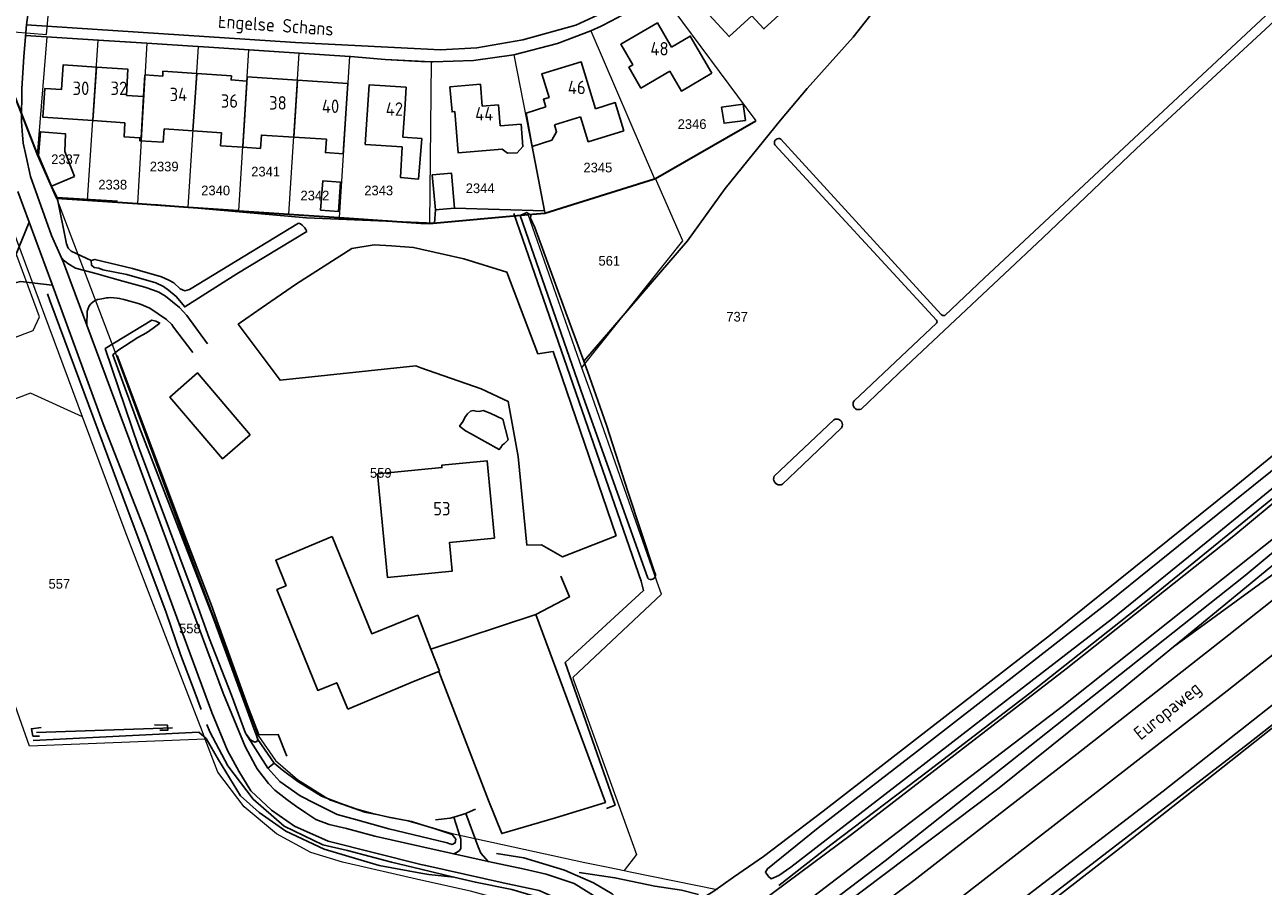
# Model space of a CAD drawing. Header units: metres. Extents: x 233829 to 239427, y 444283 to 448222.
# Tile 154 of 171: x 237926 to 238156, y 447067 to 447227. Entities that reach past the tile are written whole.
import ezdxf
from ezdxf.enums import TextEntityAlignment as Align

# ---------------------------------------------------------------- set-up
doc = ezdxf.new("R2010")
doc.units = ezdxf.units.M
doc.header["$MEASUREMENT"] = 0
doc.linetypes.add('DGN3', pattern=[54.868356, 36.578904, -18.289452])
for name, color, linetype in [('DAKRAND', 4, 'Continuous'), ('DAKRAND-BYG', 4, 'Continuous'), ('Goud-kadastrale grenzen', 13, 'Continuous'), ('HEG', 253, 'Continuous'), ('HEK', 253, 'Continuous'), ('HOOFDGEBOUW', 4, 'Continuous'), ('HOUTWAL', 253, 'Continuous'), ('HUISNUMMER', 253, 'Continuous'), ('INSTEEKSLOOT', 153, 'Continuous'), ('KANTVERH', 253, 'Continuous'), ('KANTWATER', 153, 'Continuous'), ('MIDSLTGREPPEL', 253, 'Continuous'), ('OVERIGEAFSCH', 253, 'Continuous'), ('OVLIJNOBJ', 253, 'Continuous'), ('RASTER', 253, 'Continuous'), ('SCHUTTING', 253, 'Continuous'), ('STRAATNAAM', 253, 'Continuous'), ('TUSSENMUUR', 253, 'Continuous')]:
    doc.layers.add(name, color=color, linetype=linetype)
for name, color, linetype, lineweight in [('G01 kadestrale perceelsgrens', 73, 'Continuous', 0), ('G02 kadestrale sectiegrens', 73, 'DGN3', 30), ('Z01 perceelnummer', 73, 'Continuous', 13)]:
    doc.layers.add(name, color=color, linetype=linetype, lineweight=lineweight)
doc.styles.get("Standard").update_dxf_attribs({"font": 'iso.shx'})
doc.styles.add('Styledgn001', font='dgn001.shx')

# ---------------------------------------------------------------- blocks, each defined once
blk = doc.blocks.new('A$C1532452F')
at = {"layer": 'G01 kadestrale perceelsgrens'}
for p, q in [((237930.434, 447224.811), (237931.644, 447237.948)), ((238044.359, 447232.816), (238062.174, 447208.767)), ((237937.169, 447153.752), (237910.083, 447226.425)), ((237919.597, 447225.675), (237930.434, 447224.811)), ((237928.809, 447202.335), (237930.605, 447224.361)), ((237930.605, 447224.361), (237940.086, 447223.744)), ((237938.063, 447193.993), (237940.086, 447223.744)), ((237940.086, 447223.744), (237949.08, 447223.158)), ((238031.574, 447225.487), (238043.365, 447197.953)), ((237949.08, 447223.158), (237947.332, 447193.358)), ((237956.753, 447192.704), (237958.665, 447222.533)), ((237966.153, 447192.051), (237968.066, 447221.927)), ((237968.066, 447221.927), (237977.397, 447221.328)), ((237975.481, 447191.409), (237977.397, 447221.328)), ((237977.397, 447221.328), (237986.777, 447220.725)), ((238017.226, 447220.979), (238023.026, 447191.618)), ((237984.857, 447190.764), (237986.777, 447220.725)), ((238000, 447219.789), (238001.917, 447219.691)), ((238001.917, 447219.691), (238001.598, 447189.649)), ((238048.656, 447186.419), (238043.574, 447198.018)), ((238029.901, 447162.873), (238019.883, 447191.329))]:
    blk.add_line(p, q, dxfattribs=at)
at = {"layer": 'G01 kadestrale perceelsgrens', "flags": 128}
for points in [[(238017.226, 447220.979), (238025.344, 447223.14), (238031.574, 447225.487)], [(237949.08, 447223.158), (237958.545, 447222.541), (237958.665, 447222.533)], [(237958.665, 447222.533), (237961.526, 447222.347), (237968.066, 447221.927)], [(238001.917, 447219.691), (238002.195, 447219.677), (238009.746, 447219.932), (238017.226, 447220.979)], [(237986.777, 447220.725), (237986.905, 447220.717), (237993.347, 447220.129), (238000, 447219.789)], [(237899.935, 447164.694), (237901.862, 447164.534), (237911.839, 447163.706), (237928, 447169.764), (237929.169, 447172.335), (237920.668, 447195.143), (237916.224, 447193.453), (237902.442, 447194.599)], [(237932.304, 447194.388), (237942.995, 447166.4), (237953.778, 447137.025), (237969.799, 447094.515), (237972.991, 447089.883), (237977.106, 447086.333), (237983.197, 447082.531), (237989.502, 447080.313), (237998.261, 447078.61), (237999.397, 447078.264), (238000, 447078.08)], [(238029.901, 447162.873), (238030.2, 447163.266), (238048.656, 447186.419)], [(238044.661, 447120.789), (238044.175, 447122.175), (238031.406, 447158.597), (238029.901, 447162.873)], [(237937.169, 447153.752), (237927.52, 447158.167), (237919.555, 447155.198), (237913.258, 447152.851), (237910.954, 447153.043), (237905.771, 447153.473)], [(237959.914, 447093.877), (237927.29, 447092.576), (237905.771, 447153.473)], [(237959.914, 447093.877), (237959.407, 447095.186), (237955.998, 447103.981), (237945.094, 447132.489), (237937.169, 447153.752)], [(238044.661, 447120.789), (238032.3, 447109.176), (238028.178, 447105.304)], [(238028.178, 447105.304), (238028.27, 447105.05), (238040.05, 447072.44), (238037.712, 447069.457)], [(238000, 447067.685), (237985.404, 447071.004), (237979.542, 447072.778), (237973.173, 447076.281), (237967.2, 447081.274), (237962.299, 447087.722), (237959.914, 447093.877)], [(238000, 447078.08), (238005.818, 447076.309), (238030.463, 447070.929), (238034.787, 447070.051), (238037.712, 447069.457)], [(238037.712, 447069.457), (238038.868, 447069.222), (238055.033, 447065.939)], [(238033.024, 447054.139), (238029.97, 447057.809), (238024.877, 447061.334), (238009.176, 447065.598), (238000, 447067.685)]]:
    blk.add_lwpolyline(points, dxfattribs=at)
at = {"layer": 'G01 kadestrale perceelsgrens'}
blk.add_ellipse((238003.559, 447289.174), major_axis=(28.015, -63.687), ratio=1, start_param=0, end_param=0.2122052, dxfattribs=at)
at = {"layer": 'G02 kadestrale sectiegrens'}
for p, q in [((237919.597, 447225.675), (237928.809, 447202.335)), ((238043.574, 447198.018), (238062.174, 447208.767)), ((237928.809, 447202.335), (237932.304, 447194.388)), ((238023.026, 447191.618), (238043.365, 447197.953)), ((238043.365, 447197.953), (238043.574, 447198.018)), ((237932.304, 447194.388), (237938.063, 447193.993)), ((237938.063, 447193.993), (237947.332, 447193.358)), ((237947.332, 447193.358), (237956.753, 447192.704)), ((237966.153, 447192.051), (237975.481, 447191.409)), ((238001.598, 447189.649), (238019.883, 447191.329)), ((238019.883, 447191.329), (238023.026, 447191.618)), ((237984.857, 447190.764), (238000, 447189.755)), ((238000, 447189.755), (238001.598, 447189.649))]:
    blk.add_line(p, q, dxfattribs=at)
at = {"layer": 'G02 kadestrale sectiegrens', "flags": 128}
for points in [[(237956.753, 447192.704), (237966.041, 447192.059), (237966.153, 447192.051)], [(237975.481, 447191.409), (237984.789, 447190.769), (237984.857, 447190.764)]]:
    blk.add_lwpolyline(points, dxfattribs=at)
at = {"layer": 'Z01 perceelnummer', "linetype": 'Continuous', "lineweight": 13, "style": 'Styledgn001'}
for s, p in [('2346', (238050.351, 447208.136)), ('2337', (237934.012, 447201.595)), ('2339', (237952.316, 447200.25)), ('2345', (238032.854, 447200.061)), ('2341', (237971.159, 447199.307)), ('2338', (237942.76, 447196.885)), ('2340', (237961.872, 447195.808)), ('2342', (237980.311, 447194.866)), ('2343', (237992.154, 447195.808)), ('2344', (238010.997, 447196.212)), ('561', (238034.981, 447182.736)), ('737', (238058.719, 447172.346)), ('559', (237992.541, 447143.323)), ('557', (237932.843, 447122.71)), ('558', (237957.091, 447114.419))]:
    blk.add_text(s, height=1.8, dxfattribs=at).set_placement(p, align=Align.MIDDLE_CENTER)

msp = doc.modelspace()

# ---------------------------------------------------------------- linework, layer by layer
at = {"layer": 'DAKRAND'}
msp.add_line((237948.5, 447213.24), (237945.31, 447213.43), dxfattribs=at)
for points in [[(238023.2, 447211.33), (238019.53, 447210.19), (238020.65, 447203.99)], [(237945.01, 447208.38), (237944.89, 447205.77), (237947.81, 447205.6)], [(237947.81, 447205.6), (237947.77, 447205.04), (237952.14, 447204.79), (237952.32, 447207.26)], [(238018.6, 447208.13), (238018.94, 447203.95), (238017.86, 447202.81), (238016.09, 447202.75), (238015.1, 447203.48)], [(238020.65, 447203.99), (238024.29, 447205.13), (238025.2, 447206.69), (238024.8, 447208.03)], [(237996.53, 447203.91), (237996.2, 447198.22), (237999.56, 447197.91), (238000.18, 447205.48)]]:
    msp.add_lwpolyline(points, dxfattribs=at)
at = {"layer": 'DAKRAND-BYG'}
for p, q in [((237931.38, 447196.6), (237935.65, 447198.41)), ((238006.26, 447192.49), (238002.69, 447192.19)), ((238003.3, 447106.45), (237998.95, 447104.67)), ((237986.43, 447099.41), (237998.95, 447104.67))]:
    msp.add_line(p, q, dxfattribs=at)
for points in [[(238055.79, 447211.28), (238059.85, 447211.83), (238060.26, 447208.82), (238056.3, 447208.29), (238055.79, 447211.28)], [(237935.65, 447198.41), (237933.84, 447203.06), (237934.02, 447206.32), (237929.34, 447206.72), (237929, 447202.33), (237931.38, 447196.6)], [(238002.69, 447192.19), (238002.09, 447198.7), (238005.66, 447199.02), (238006.26, 447192.49)], [(237981.37, 447192.16), (237981.77, 447197.58), (237985.09, 447197.33), (237984.69, 447191.92), (237981.37, 447192.16)], [(237968.31, 447150.43), (237963.14, 447145.95), (237953.38, 447157.41), (237958.51, 447161.91), (237968.31, 447150.43)], [(237983.5, 447131.48), (237973.05, 447127.1), (237974.94, 447122.35), (237973.25, 447121.66), (237980.85, 447102.92), (237983.12, 447103.84)], [(237983.5, 447131.48), (237990.85, 447113.45), (237999.42, 447116.88), (238001.86, 447110.55)], [(238001.86, 447110.55), (238003.43, 447106.5), (238003.3, 447106.45)], [(237983.12, 447103.84), (237984.36, 447104.35), (237986.43, 447099.41)]]:
    msp.add_lwpolyline(points, dxfattribs=at)
at = {"layer": 'HEG'}
msp.add_lwpolyline([(238017.25, 447191.52), (238040.87, 447123.22), (238041.36, 447121.47), (238026.78, 447108.11), (238036.05, 447081.62), (238034.44, 447080.98)], dxfattribs=at)
at = {"layer": 'HEK'}
msp.add_line((238021.31, 447117.02), (238001.86, 447110.55), dxfattribs=at)
for points in [[(238000, 447162.86), (237999.06, 447163.19), (237973.83, 447160.54), (237966.08, 447170.94), (237970.33, 447173.95), (237976.89, 447178.43), (237987.16, 447185.02), (237991.31, 447185.68), (237994.52, 447185.54), (237998.64, 447185.18), (238000, 447184.88)], [(238000, 447184.88), (238007.98, 447183.13), (238015.96, 447180.62), (238021.73, 447165.47), (238024.54, 447165.9)], [(238000, 447162.86), (238011.16, 447158.92), (238016.21, 447156.6), (238018.04, 447146.4), (238019.69, 447129.91), (238022.36, 447129.95), (238026.28, 447127.76), (238036.28, 447131.64)], [(238026.01, 447124.12), (238027.57, 447120.28), (238021.31, 447117.02)], [(238003.3, 447106.45), (238012.55, 447082.44), (238015, 447076.3), (238024.98, 447079.22), (238034.25, 447082.09), (238021.31, 447117.02)], [(237969.92, 447094.68), (237973.46, 447094.74), (237973.72, 447094.08), (237974.77, 447091.46), (237975.08, 447090.69)], [(238002.71, 447078.84), (238005.45, 447079.15), (238006.13, 447079.37), (238008.31, 447080.06), (238008.56, 447080.14), (238010.16, 447080.85)]]:
    msp.add_lwpolyline(points, dxfattribs=at)
at = {"layer": 'HOOFDGEBOUW'}
for p, q in [((237952.09, 447217.96), (237958.35, 447217.55)), ((237958.35, 447217.55), (237964.79, 447217.12)), ((237967.74, 447216.88), (237967.68, 447216.12)), ((237967.74, 447216.91), (237977.08, 447216.31)), ((237967.74, 447216.91), (237967.74, 447216.88)), ((237997.28, 447214.99), (237997.06, 447211.82)), ((237997.06, 447211.82), (237996.65, 447205.72)), ((238014.73, 447207.8), (238014.39, 447211.73)), ((238024.8, 447208.03), (238029.65, 447209.51)), ((237939.07, 447208.78), (237945.01, 447208.38)), ((237957.66, 447206.89), (237952.32, 447207.26)), ((238018.6, 447208.13), (238014.73, 447207.8)), ((238000.18, 447205.48), (237996.65, 447205.72))]:
    msp.add_line(p, q, dxfattribs=at)
for points in [[(238061.46, 447228.27), (238057.25, 447224.41), (238050.54, 447231.73), (238056.46, 447237.15)], [(238067.86, 447229.65), (238063.7, 447225.83), (238061.46, 447228.27)], [(238046.52, 447222.46), (238043.92, 447226.93), (238037.1, 447222.97), (238039.33, 447219.14), (238038.59, 447218.71), (238040.85, 447214.84), (238046.21, 447217.96)], [(238054.05, 447217.57), (238050.02, 447224.49), (238046.52, 447222.46)], [(237939.74, 447218.72), (237933.55, 447219.14), (237933.24, 447214.56), (237930.17, 447214.77), (237929.8, 447209.41), (237939.07, 447208.78)], [(237945.31, 447213.43), (237945.59, 447218.32), (237939.74, 447218.72)], [(238032.42, 447211), (238029.76, 447219.7), (238022.45, 447217.46), (238023.79, 447213.08), (238022.76, 447212.76), (238023.2, 447211.33)], [(237952.09, 447217.96), (237952.04, 447217.07), (237948.74, 447217.26), (237948.5, 447213.24)], [(237967.68, 447216.12), (237964.73, 447216.34), (237964.79, 447217.12)], [(238046.21, 447217.96), (238048.37, 447214.26), (238054.05, 447217.57)], [(237977.08, 447216.31), (237986.41, 447215.71), (237985.57, 447202.62), (237982.27, 447202.83), (237982.43, 447205.33), (237976.4, 447205.72)], [(237996.53, 447203.91), (237989.65, 447204.37), (237990.4, 447215.46), (237997.28, 447214.99)], [(238014.39, 447211.73), (238011.39, 447211.47), (238011.04, 447215.53), (238005.38, 447215.05), (238005.78, 447210.41), (238006.27, 447210.46), (238006.93, 447202.78), (238015.1, 447203.48)], [(238037.68, 447206.89), (238036.08, 447212.12), (238032.42, 447211)], [(238029.65, 447209.51), (238031.07, 447204.86), (238037.68, 447206.89)], [(237966.91, 447203.82), (237962.79, 447204.1), (237962.96, 447206.53), (237957.66, 447206.89)], [(237976.4, 447205.72), (237970.36, 447206.1), (237970.2, 447203.61), (237966.91, 447203.82)], [(238013.69, 447131.2), (238012.28, 447145.58), (238003.87, 447144.75), (238003.91, 447144.31), (237991.93, 447143.13), (237993.82, 447123.89), (238005.8, 447125.07), (238005.28, 447130.37), (238013.69, 447131.2)]]:
    msp.add_lwpolyline(points, dxfattribs=at)
at = {"layer": 'HOUTWAL'}
for points in [[(237930.66, 447176.57), (237931.09, 447175.39), (237944.62, 447138.88), (237952.66, 447117.41), (237955.36, 447109.6), (237958.08, 447102.4), (237959.21, 447099.38)], [(237960.26, 447096.57), (237960.77, 447095.21), (237964.13, 447088.88), (237968.83, 447082.69), (237974.6, 447077.71), (237981.8, 447074.25)], [(238029.39, 447069.1), (238036.02, 447068.11), (238043.46, 447066.52), (238048.38, 447065.79), (238051.55, 447064.97)]]:
    msp.add_lwpolyline(points, dxfattribs=at)
at = {"layer": 'INSTEEKSLOOT'}
for p, q in [((238066.83, 447205.34), (238096.63, 447172.74)), ((238095.74, 447171.68), (238065.74, 447204.26)), ((238080.43, 447156.7), (238095.75, 447171.15)), ((238065.61, 447142.73), (238076.69, 447153.17))]:
    msp.add_line(p, q, dxfattribs=at)
for points in [[(238069.77, 447058.76), (238086.19, 447071.26), (238153.1, 447124.25), (238191.13, 447156.02), (238222.62, 447182.32), (238247.57, 447203.24), (238259.98, 447213.8), (238322.58, 447264.9), (238359.05, 447294.73), (238378.36, 447311.11), (238404.11, 447331.13), (238406.32, 447331.49), (238389.19, 447317.3), (238382.24, 447311.53), (238369.65, 447301.21), (238351.32, 447285.97), (238323.57, 447263.6), (238303.24, 447246.92), (238258.41, 447209.3), (238194.02, 447155.59), (238139.73, 447110.98), (238130.11, 447103.08), (238107.37, 447084.81), (238077.75, 447062.48)], [(238097.29, 447172.6), (238104.65, 447179.55), (238135.15, 447208.06), (238176.7, 447246.82), (238200.54, 447268.95), (238201.21, 447269.56), (238201.91, 447269.71), (238202.76, 447269.03), (238211.88, 447259.7), (238241.13, 447230.15), (238246.25, 447224.98), (238248.22, 447222.5)], [(238247.25, 447221.92), (238229.75, 447239.63), (238201.78, 447267.59), (238196.98, 447263.13), (238185.92, 447252.51), (238181.5, 447248.35), (238173.29, 447240.83), (238165.12, 447233.52), (238132.85, 447203.51), (238115.48, 447186.98), (238090.05, 447163.12), (238081.74, 447155.17)], [(238065.74, 447204.26), (238065.66, 447204.47), (238065.64, 447204.7), (238065.68, 447204.93), (238065.79, 447205.13), (238065.96, 447205.3), (238066.16, 447205.41), (238066.39, 447205.45), (238066.62, 447205.43), (238066.83, 447205.34)], [(238042.13, 447123.75), (238030.1, 447157.48), (238018.42, 447191.18), (238019.64, 447191.73), (238020.41, 447191.24), (238020.36, 447190.64), (238021.13, 447188.91), (238026.9, 447173.12)], [(238057.41, 447022.07), (238073.8, 447034.83), (238109.55, 447062.45), (238137.83, 447084.22), (238171.29, 447110.55), (238218.02, 447144.53), (238269.21, 447184.17), (238277.91, 447189.78), (238277.91, 447190.09), (238277.46, 447190.84), (238277.39, 447191.94), (238278.06, 447192.54), (238279.07, 447193.07)], [(237938.74, 447182.77), (237939.44, 447182.98), (237946.46, 447181.32), (237951.79, 447179.76), (237953.2, 447179.15), (237954.08, 447178.64), (237955.28, 447177.5), (237956.13, 447177.13), (237957.04, 447177.43), (237977.28, 447189.72)], [(237977.28, 447189.72), (237977.62, 447189.58), (237977.94, 447189.38), (237978.22, 447189.13), (237978.45, 447188.84), (237978.64, 447188.53), (237978.78, 447188.18)], [(237978.78, 447188.18), (237965.82, 447180.32), (237956.13, 447174.18), (237954.57, 447176.12), (237953.1, 447177.29), (237952.2, 447177.94), (237950.77, 447178.62), (237945.4, 447180.2), (237940.95, 447181.03), (237940.15, 447181.39), (237939.34, 447181.5), (237938.81, 447181.91), (237938.74, 447182.77)], [(238269, 447181.35), (238257.3, 447172.68), (238232.55, 447154.24), (238204.47, 447132.14), (238175.38, 447110.03), (238153.68, 447093.02), (238112.57, 447061.37), (238093.37, 447046.03), (238059.05, 447019.92)], [(238026.9, 447173.12), (238030.24, 447164.08), (238030.92, 447162.25), (238034.45, 447152.18), (238038.47, 447139.67), (238043.3, 447125.09), (238043.54, 447124.45)], [(238096.63, 447172.74), (238096.77, 447172.64), (238096.94, 447172.58), (238097.11, 447172.57), (238097.29, 447172.6)], [(237969.7, 447093.82), (237969.38, 447094.71), (237969.17, 447095.32), (237961.3, 447116.77), (237947.6, 447152.08), (237942.8, 447165.27), (237943.71, 447166.07), (237947.45, 447168.47), (237949.03, 447169.38), (237950.24, 447170.21), (237951.49, 447171.16), (237950.78, 447171.52), (237950.01, 447171.73), (237941.36, 447166.43), (237947.52, 447148.2), (237957.13, 447122.47), (237960.65, 447112.64), (237964.83, 447102.05), (237967.4, 447094.99), (237968.1, 447094.01), (237968.63, 447093.54), (237969.17, 447093.27), (237969.54, 447093.39), (237969.7, 447093.82)], [(238095.75, 447171.15), (238095.82, 447171.28), (238095.84, 447171.42), (238095.81, 447171.56), (238095.74, 447171.68)], [(238080.43, 447156.7), (238080.35, 447156.56), (238080.29, 447156.41)], [(238080.29, 447156.41), (238080.25, 447156.14), (238080.28, 447155.88), (238080.37, 447155.63), (238080.52, 447155.41), (238080.73, 447155.24), (238080.97, 447155.13), (238081.23, 447155.08), (238081.49, 447155.09), (238081.74, 447155.17)], [(238076.69, 447153.17), (238076.94, 447153.29), (238077.21, 447153.33), (238077.49, 447153.3), (238077.75, 447153.2), (238077.97, 447153.03), (238078.14, 447152.82), (238078.25, 447152.56), (238078.29, 447152.28), (238078.25, 447152.01)], [(238078.25, 447152.01), (238078.19, 447151.84), (238078.1, 447151.69)], [(238169.52, 447149.8), (238146.82, 447131.23), (238128.41, 447116.3), (238108.94, 447101.22), (238087.51, 447084.62), (238068.69, 447070.06), (238066.49, 447068.54), (238065.02, 447067.88), (238064.57, 447068.34), (238063.97, 447069.13), (238064.34, 447069.78), (238073.79, 447077.39), (238092.05, 447091.52), (238111.23, 447106.42), (238127.88, 447119.43), (238144.5, 447132.9), (238161.22, 447146.32)], [(238078.1, 447151.69), (238070.95, 447144.85), (238067.16, 447141.23)], [(238065.61, 447142.73), (238065.52, 447142.46), (238065.49, 447142.18), (238065.54, 447141.9), (238065.66, 447141.64), (238065.84, 447141.41), (238066.07, 447141.24), (238066.33, 447141.13), (238066.61, 447141.09), (238066.89, 447141.13), (238067.16, 447141.23)], [(238042.13, 447123.75), (238042.34, 447123.61), (238042.58, 447123.53), (238042.83, 447123.53), (238043.08, 447123.61), (238043.29, 447123.75), (238043.44, 447123.96), (238043.53, 447124.2), (238043.54, 447124.45)], [(237929.44, 447095.99), (237927.66, 447095.8), (237927.94, 447094.42), (237929.14, 447094.41)], [(237950.54, 447096.49), (237952.92, 447096.46), (237953, 447095.53), (237951.48, 447095.55)], [(237967.4, 447094.99), (237971.57, 447088.48), (237972.74, 447089.37), (237969.7, 447093.82)], [(237971.57, 447088.48), (237973.8, 447085.99), (237977.58, 447083.32), (237980.38, 447081.93), (237984.45, 447079.83), (237987.84, 447078.91), (237994.05, 447077.18), (238000, 447075.76)], [(237972.74, 447089.37), (237974.24, 447088.13), (237977.13, 447085.97), (237981.51, 447083.28), (237984.95, 447081.96), (237988.09, 447080.84), (237991.01, 447080.04), (237994.28, 447079.28), (237997.63, 447078.68), (238000, 447077.97)], [(238000, 447075.76), (238004.88, 447074.59), (238005.15, 447074.44), (238005.79, 447074.31), (238006.37, 447074.58), (238006.48, 447075.27), (238005.8, 447076.17), (238002.44, 447077.24), (238000, 447077.97)]]:
    msp.add_lwpolyline(points, dxfattribs=at)
at = {"layer": 'KANTVERH'}
for points in [[(238100.77, 447064.81), (238149.75, 447102.85), (238195.77, 447139.27), (238243.06, 447176.98), (238282.29, 447208.4), (238317.92, 447236.96), (238369.45, 447277.94), (238447.1, 447339.99), (238516.67, 447395.57), (238534.77, 447410.01), (238560.51, 447430.7), (238562.69, 447432.31), (238564.33, 447430.05), (238566.32, 447431.61), (238567.08, 447432.7), (238600.15, 447459.34)], [(238062.52, 447045.97), (238091.52, 447067.6), (238099.35, 447073.67), (238121.8, 447091.07), (238148.86, 447112.32), (238173.39, 447131.7), (238199.5, 447152.53), (238239.87, 447184.67), (238284.93, 447220.67), (238313.03, 447243.13), (238351.69, 447273.93), (238385.65, 447301.05), (238414.26, 447323.98), (238446.8, 447350.01), (238505.31, 447396.75), (238536.43, 447421.6), (238553.5, 447435.48), (238552.18, 447436.97), (238551.9, 447437.89), (238553.16, 447438.27), (238571.73, 447452.9)], [(238000, 447222.13), (238003.65, 447221.95), (238010.35, 447222.32), (238018.94, 447223.82), (238028.74, 447226.49), (238034.38, 447229.09), (238048.63, 447239.22), (238053.69, 447243.85), (238059.21, 447251.51), (238062.09, 447256.44), (238064.76, 447261.65), (238067.26, 447267.33), (238068.33, 447270.56)], [(237855.58, 447233.08), (237855.89, 447229.68), (237857.09, 447227.66), (237856.83, 447220.31), (237856.08, 447210.53), (237855.47, 447202.41), (237854.95, 447194.49), (237861.59, 447192.48), (237867.24, 447190.57), (237876.04, 447185.96), (237881.55, 447182.96), (237887.39, 447179.72), (237894.22, 447176.11), (237897.95, 447175.77), (237904.14, 447175.41), (237910.06, 447175.07), (237918.56, 447177.1), (237925.61, 447178.86), (237931.54, 447178.21)], [(238031.57, 447225.49), (238033.49, 447226.36), (238035.38, 447227.3), (238037.24, 447228.29), (238039.07, 447229.34), (238040.87, 447230.45), (238042.63, 447231.6), (238044.36, 447232.82)], [(237927.24, 447189.89), (237924.62, 447183.52), (237919.64, 447181.42), (237914.96, 447180.24), (237909.16, 447178.91), (237902.34, 447179.42), (237895.77, 447179.81), (237891.73, 447181.82), (237885.89, 447185.05), (237879.9, 447188.27), (237872.37, 447192.38), (237866.17, 447196.01), (237862.85, 447202.35), (237859.99, 447208.13), (237860.23, 447213.72), (237860.75, 447220.45), (237861.16, 447225.67), (237864.42, 447228.26), (237868.91, 447232.08)], [(237941.9, 447175.87), (237941.6, 447175.83), (237940.76, 447175.69), (237939.91, 447175.56), (237939.39, 447175.27), (237938.74, 447174.8), (237938.38, 447174.4), (237938.01, 447173.39), (237937.95, 447170.77), (237933.62, 447182.4), (237933.17, 447183.43), (237931.42, 447187.44), (237927.52, 447198.38), (237926.67, 447202.1), (237926.13, 447204.62), (237925.93, 447206.89), (237925.84, 447208.63), (237925.88, 447214.67), (237926.23, 447220.71), (237926.75, 447226.55), (237927.37, 447231.19), (237927.4, 447231.59), (237927.41, 447231.7)], [(237926.75, 447226.55), (237976.68, 447223.3), (238000, 447222.13)], [(237926.58, 447224.62), (237940.09, 447223.74), (237949.08, 447223.16), (237958.55, 447222.54)], [(238001.92, 447219.69), (238002.2, 447219.68), (238009.75, 447219.93), (238017.23, 447220.98), (238025.34, 447223.14), (238031.57, 447225.49)], [(237958.67, 447222.53), (237961.53, 447222.35), (237968.07, 447221.93), (237977.4, 447221.33), (237986.78, 447220.72), (237986.9, 447220.72), (237993.35, 447220.13), (238001.92, 447219.69)], [(238012.48, 447071.1), (238019.24, 447069.67), (238023.23, 447068.74), (238028.46, 447067.03), (238033.37, 447064.03), (238036.98, 447060.53), (238040.67, 447055.8), (238042.67, 447053.71), (238043.88, 447053.3), (238046.18, 447052.98), (238047.93, 447052.9), (238048.65, 447053.22), (238052.04, 447055.42), (238063.04, 447063.58), (238079.94, 447076.16), (238119.85, 447106.95), (238150.94, 447131.65), (238164.11, 447142.52), (238171.33, 447148.33), (238195.53, 447168.38), (238213.4, 447183.01), (238233.22, 447199.32), (238244.9, 447208.72), (238250.58, 447213.52)], [(237925.13, 447195.62), (237931.43, 447178.49), (237941.01, 447152.45), (237948.95, 447132.03), (237956.71, 447110.89)], [(237933.17, 447183.43), (237933.78, 447182.75), (237934.4, 447182.21), (237935.86, 447181.38), (237939.65, 447180.36), (237942.63, 447179.52)], [(237942.63, 447179.52), (237944.62, 447178.97), (237948.73, 447177.85), (237950.35, 447177.29), (237951.34, 447176.93), (237952.58, 447176.17), (237955.19, 447174.03), (237956.53, 447172.55), (237960.36, 447167.33)], [(237947.74, 447174.75), (237944.83, 447175.57), (237944.04, 447175.74), (237943.61, 447175.79), (237942.94, 447175.83), (237942.3, 447175.93), (237941.9, 447175.87)], [(237947.74, 447174.75), (237949.66, 447173.94), (237952.74, 447171.83), (237953.71, 447170.89), (237954.05, 447170.4), (237957.65, 447165.72)], [(237937.95, 447170.77), (237945.95, 447149.29), (237955.76, 447122.6), (237963.29, 447102.42), (237967.37, 447092.5), (237969.3, 447088.91), (237969.61, 447088.32), (237971.66, 447085.6), (237972.85, 447084.35), (237975.11, 447082.66), (237976.7, 447081.44), (237978.64, 447080.15), (237980.51, 447078.91), (237982.98, 447078.02), (237986.16, 447077.24), (237991.45, 447075.86), (238000, 447073.9)], [(238071.64, 447063.67), (238119.06, 447099.91), (238158.94, 447131.65)], [(237956.71, 447110.89), (237961.17, 447098.78), (237964.05, 447091.77), (237966.15, 447087.91), (237968.39, 447084.23), (237972.25, 447080.66), (237976.52, 447077.68), (237982.75, 447074.92), (238000, 447070.59)], [(238000, 447073.9), (238003.57, 447073.08), (238006.08, 447072.52), (238006.74, 447072.88), (238007.18, 447073.19), (238007.39, 447073.55), (238007.42, 447075.29), (238006.13, 447079.37)], [(238006.08, 447072.52), (238012.48, 447071.1), (238011.12, 447072.66), (238010.64, 447073.83), (238008.31, 447080.06)], [(238000, 447070.59), (238000.89, 447070.37), (238015.27, 447067.15), (238021.94, 447065.73), (238025.4, 447064.16), (238030.13, 447061.58), (238033.18, 447058.89), (238035.01, 447056.77), (238035.41, 447056.2), (238035.9, 447055.5), (238036.39, 447054.69), (238036.63, 447054.16), (238036.94, 447053.29), (238037.32, 447050.73), (238037.01, 447047.65), (238036.71, 447046.55), (238034.66, 447043.8), (238031.56, 447041.41), (238018.13, 447033.03)]]:
    msp.add_lwpolyline(points, dxfattribs=at)
at = {"layer": 'KANTWATER'}
msp.add_lwpolyline([(238016.19, 447149.48), (238015.5, 447148.8), (238015.14, 447148.53), (238014.85, 447148.07), (238014.54, 447147.68), (238009.22, 447150.65), (238008.29, 447151.12), (238007.19, 447152), (238007.84, 447152.96), (238008.18, 447153.65), (238008.67, 447154.33), (238009.19, 447154.78), (238009.68, 447154.92), (238010.2, 447154.78), (238010.81, 447154.71), (238011.55, 447154.92), (238012.87, 447154.4), (238015.19, 447153.3), (238016.19, 447149.48)], dxfattribs=at)
at = {"layer": 'MIDSLTGREPPEL'}
msp.add_line((237928.61, 447095.1), (237953.88, 447095.93), dxfattribs=at)
at = {"layer": 'OVERIGEAFSCH'}
for points in [[(238014.04, 447072.6), (238019.08, 447071.8), (238026.64, 447069.49), (238032.04, 447067.15), (238035.54, 447065.12), (238038.8, 447061.84), (238040.65, 447059.89), (238042.23, 447058.32), (238054.23, 447065.48), (238058.07, 447068.22), (238063.6, 447072.03), (238074.69, 447080.49), (238094.91, 447096.14), (238116.9, 447113.21), (238151.02, 447140.66), (238182.06, 447166.08), (238216.95, 447195.24), (238237.67, 447212.59), (238245.16, 447218.4)], [(238066.44, 447066.69), (238076.13, 447074.2), (238094.28, 447087.99), (238113.07, 447102.39), (238135.26, 447119.9), (238158.12, 447138.54), (238188.92, 447163.93), (238203.98, 447176.41), (238220.38, 447190.04), (238238.17, 447204.71), (238247.27, 447211.8), (238250.01, 447213.89)]]:
    msp.add_lwpolyline(points, dxfattribs=at)
at = {"layer": 'OVLIJNOBJ'}
for points in [[(238139.73, 447110.98), (238159.36, 447125.31), (238207.02, 447163.19), (238249.82, 447197.54), (238298.8, 447236.54), (238316.43, 447250.52), (238345.28, 447273.62), (238391.07, 447309.99), (238431.9, 447342.12), (238464.03, 447366.91), (238479.05, 447378.67), (238506.93, 447400.47), (238512.26, 447406.32), (238516.23, 447411.23), (238523.49, 447418.53), (238529.92, 447423.92), (238534.79, 447428.78), (238540.38, 447435.78), (238542.81, 447438.38), (238548.2, 447441.01), (238553.35, 447441.34), (238555.05, 447440.79)], [(237938.74, 447182.77), (237935.06, 447184.52), (237934.5, 447185.1), (237934.19, 447185.87), (237932.45, 447194.52)], [(237960.11, 447093.96), (237962.42, 447090.02), (237966.51, 447083.34), (237969.94, 447080.2), (237974.89, 447076.75), (237982, 447073.39), (237992.27, 447070.37), (238000, 447068.97)], [(237981.8, 447074.25), (237986.34, 447073.14), (237994.53, 447071.01)], [(238000, 447068.97), (238001.49, 447068.7), (238006.13, 447068.22)]]:
    msp.add_lwpolyline(points, dxfattribs=at)
at = {"layer": 'RASTER'}
for p, q in [((238024.54, 447165.9), (238036.28, 447131.64)), ((237994.53, 447071.01), (238000, 447069.69))]:
    msp.add_line(p, q, dxfattribs=at)
for points in [[(238030.24, 447164.08), (238049.52, 447186.42), (238056.47, 447196.16), (238066.77, 447208.88), (238071.74, 447214.76), (238080.25, 447224.26), (238086.43, 447232.22), (238094.43, 447244.02), (238096.45, 447246.75), (238103.05, 447255.23), (238109.71, 447262.95), (238119.93, 447274.68), (238123.06, 447278.64)], [(238123.68, 447051.04), (238119.54, 447052.81), (238119.12, 447053.26), (238117.72, 447054.45), (238115.67, 447056.68), (238113.09, 447060.43), (238115.38, 447062.36), (238129.18, 447073.11), (238148.92, 447088.67), (238168.55, 447104.18), (238175.57, 447109.54), (238207.35, 447133.98), (238242.98, 447161.37), (238269, 447181.35)], [(237943.59, 447165.15), (237956.49, 447130.85), (237961.24, 447118.4), (237961.78, 447116.78), (237967.8, 447100.11), (237969.92, 447094.68)], [(237927.98, 447093.61), (237958.74, 447095.15), (237960.11, 447093.96)], [(238000, 447069.69), (238006.13, 447068.22), (238010.13, 447067.26), (238016.88, 447065.91), (238021.27, 447064.65), (238026.45, 447061.86), (238030.29, 447059.32), (238031.18, 447058.82), (238032.39, 447057.23), (238034.02, 447054.89), (238013.86, 447041.82)]]:
    msp.add_lwpolyline(points, dxfattribs=at)
at = {"layer": 'SCHUTTING'}
for p, q in [((237931.38, 447196.6), (237932.45, 447194.52)), ((237932.45, 447194.52), (237943.66, 447193.8))]:
    msp.add_line(p, q, dxfattribs=at)
for points in [[(238006.26, 447192.49), (238022.96, 447192.04), (238020.65, 447203.99)], [(237950.3, 447193.22), (237955.8, 447192.74), (237978.73, 447190.73), (238002.52, 447189.76), (238002.69, 447192.19)]]:
    msp.add_lwpolyline(points, dxfattribs=at)
at = {"layer": 'TUSSENMUUR'}
for p, q in [((237939.07, 447208.78), (237939.74, 447218.72)), ((237957.66, 447206.89), (237958.35, 447217.55)), ((237966.91, 447203.82), (237967.74, 447216.88)), ((237976.4, 447205.72), (237977.08, 447216.31))]:
    msp.add_line(p, q, dxfattribs=at)
msp.add_lwpolyline([(237948.5, 447213.24), (237948.05, 447205.59), (237947.81, 447205.6)], dxfattribs=at)

# ---------------------------------------------------------------- block references
at = {"layer": 'Goud-kadastrale grenzen', "linetype": 'Continuous'}
msp.add_blockref('A$C1532452F', (0, 0), dxfattribs=at)

# ---------------------------------------------------------------- texts
at = {"layer": 'HUISNUMMER'}
for s, p in [('48', (238042.61, 447220.89)), ('30', (237935.3, 447213.54)), ('32', (237942.35, 447213.54)), ('34', (237953.33, 447212.39)), ('46', (238027.28, 447213.7)), ('36', (237962.83, 447211.18)), ('38', (237971.8, 447210.83)), ('40', (237981.6, 447210.2)), ('42', (237993.46, 447209.68)), ('44', (238010.07, 447208.79)), ('53', (238002.28, 447135.43))]:
    msp.add_text(s, height=2.5, dxfattribs=at).set_placement(p)
at = {"layer": 'STRAATNAAM'}
for s, rotation, p in [('Engelse Schans', 355.9838, (237962.25, 447226.05)), ('Europaweg', 39.0271, (238133.66, 447093.55))]:
    msp.add_text(s, height=2.5, rotation=rotation, dxfattribs=at).set_placement(p)

doc.saveas('drawing.dxf')
